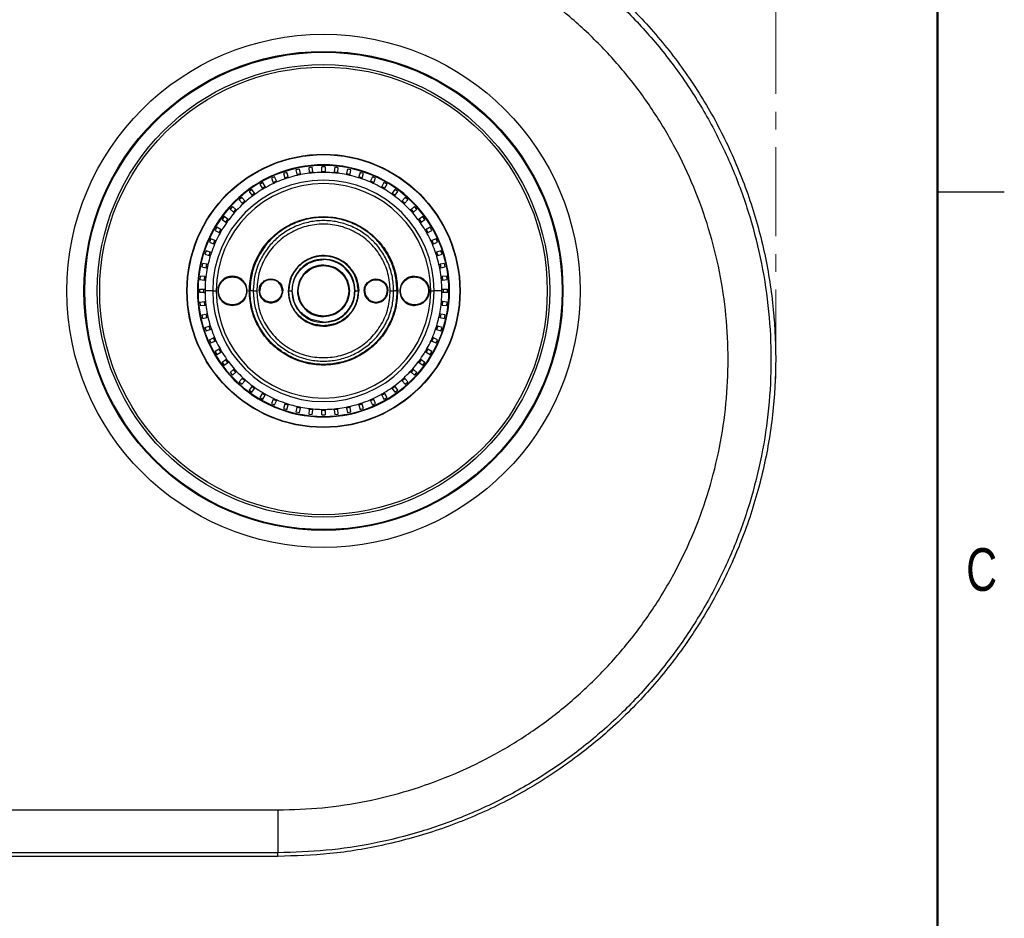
# Model space of a CAD drawing. Header units: millimetres. Extents: x 3 to 556, y 3 to 429.
# Tile 19 of 20: x 415 to 556, y 220 to 348. Entities that reach past the tile are written whole.
import ezdxf

# ---------------------------------------------------------------- set-up
doc = ezdxf.new("R2010")
doc.units = ezdxf.units.MM
doc.linetypes.add('CENTERX2', pattern=[20.32, 12.7, -2.54, 2.54, -2.54])
doc.styles.add('SLDTEXTSTYLE0', font='TXT', dxfattribs={"width": 0.75})

msp = doc.modelspace()

# ---------------------------------------------------------------- linework, layer by layer
at = {"color": 7, "linetype": 'Continuous', "lineweight": 50}
msp.add_line((546.1, 419.1), (546.1, 12.7), dxfattribs=at)
at = {"color": 7, "linetype": 'CENTERX2', "lineweight": 18}
msp.add_line((522.99537, 350.54363), (522.99537, 295.33225), dxfattribs=at)
at = {"color": 7, "linetype": 'Continuous', "lineweight": 25}
for p, q in [((453.19364, 326.64402), (452.71811, 326.48951)), ((452.71811, 326.48951), (452.91814, 325.87388)), ((453.39367, 326.02839), (453.19364, 326.64402)), ((454.99124, 327.09859), (454.50217, 326.99464)), ((454.50217, 326.99464), (454.63675, 326.36147)), ((454.63675, 326.36147), (455.12582, 326.46542)), ((454.63675, 326.36147), (454.66888, 326.21031)), ((455.12582, 326.46542), (454.99124, 327.09859)), ((455.15795, 326.31427), (455.12582, 326.46542)), ((456.82651, 327.36278), (456.32925, 327.31051)), ((456.32925, 327.31051), (456.39691, 326.66675)), ((456.39691, 326.66675), (456.89417, 326.71901)), ((456.39691, 326.66675), (456.41307, 326.51306)), ((456.89417, 326.71901), (456.82651, 327.36278)), ((456.89417, 326.71901), (456.91033, 326.56532)), ((458.67934, 327.43367), (458.17934, 327.43367)), ((458.17934, 326.78636), (458.17934, 327.43367)), ((458.17934, 326.78636), (458.67934, 326.78636)), ((458.17934, 326.78636), (458.17934, 326.63183)), ((458.67934, 327.43367), (458.67934, 326.78636)), ((458.67934, 326.78636), (458.67934, 326.63183)), ((459.96451, 326.71901), (459.94836, 326.56532)), ((460.03217, 327.36278), (459.96451, 326.71901)), ((459.96451, 326.71901), (460.46177, 326.66675)), ((460.52943, 327.31051), (460.03217, 327.36278)), ((460.46177, 326.66675), (460.44562, 326.51306)), ((460.46177, 326.66675), (460.52943, 327.31051)), ((461.73286, 326.46542), (461.70073, 326.31427)), ((461.86744, 327.09859), (461.73286, 326.46542)), ((461.73286, 326.46542), (462.22193, 326.36147)), ((462.35652, 326.99464), (461.86744, 327.09859)), ((462.18981, 326.21031), (462.22193, 326.36147)), ((462.22193, 326.36147), (462.35652, 326.99464)), ((463.66504, 326.64402), (463.46501, 326.02839)), ((464.14057, 326.48951), (463.66504, 326.64402)), ((463.94054, 325.87388), (464.14057, 326.48951)), ((449.78959, 325.18565), (449.35658, 324.93565)), ((449.35658, 324.93565), (449.68023, 324.37506)), ((450.11325, 324.62506), (449.78959, 325.18565)), ((451.4534, 326.00403), (450.99663, 325.80066)), ((450.99663, 325.80066), (451.25991, 325.20931)), ((451.25991, 325.20931), (451.71669, 325.41268)), ((451.25991, 325.20931), (451.32277, 325.06814)), ((451.71669, 325.41268), (451.4534, 326.00403)), ((451.77954, 325.27151), (451.71669, 325.41268)), ((452.91814, 325.87388), (453.39367, 326.02839)), ((452.91814, 325.87388), (452.96589, 325.7269)), ((453.44142, 325.88141), (453.39367, 326.02839)), ((463.46501, 326.02839), (463.41726, 325.88141)), ((463.46501, 326.02839), (463.94054, 325.87388)), ((463.89279, 325.72691), (463.94054, 325.87388)), ((465.142, 325.41268), (465.07914, 325.27151)), ((465.40528, 326.00403), (465.142, 325.41268)), ((465.142, 325.41268), (465.59877, 325.20931)), ((465.86205, 325.80066), (465.40528, 326.00403)), ((465.53592, 325.06813), (465.59877, 325.20931)), ((465.59877, 325.20931), (465.86205, 325.80066)), ((467.06909, 325.18565), (466.74543, 324.62506)), ((467.5021, 324.93565), (467.06909, 325.18565)), ((467.17845, 324.37506), (467.5021, 324.93565)), ((448.22044, 324.19783), (447.81593, 323.90394)), ((447.81593, 323.90394), (448.19641, 323.38025)), ((448.19641, 323.38025), (448.60092, 323.67415)), ((448.19641, 323.38025), (448.28725, 323.25523)), ((448.60092, 323.67415), (448.22044, 324.19783)), ((448.69176, 323.54912), (448.60092, 323.67415)), ((449.68023, 324.37506), (450.11325, 324.62506)), ((449.68023, 324.37506), (449.7575, 324.24123)), ((450.19053, 324.49123), (450.11325, 324.62506)), ((466.74543, 324.62506), (466.66816, 324.49122)), ((466.74543, 324.62506), (467.17845, 324.37506)), ((467.10118, 324.24123), (467.17845, 324.37506)), ((468.25776, 323.67415), (468.16692, 323.54912)), ((468.63824, 324.19783), (468.25776, 323.67415)), ((468.25776, 323.67415), (468.66227, 323.38025)), ((468.57144, 323.25523), (468.66227, 323.38025)), ((469.04275, 323.90394), (468.63824, 324.19783)), ((468.66227, 323.38025), (469.04275, 323.90394)), ((546.1, 323.85), (555.625, 323.85)), ((446.76314, 323.05141), (446.39157, 322.71684)), ((446.39157, 322.71684), (446.82471, 322.23579)), ((447.19628, 322.57036), (446.76314, 323.05141)), ((446.82471, 322.23579), (447.19628, 322.57036)), ((446.82471, 322.23579), (446.92806, 322.1209)), ((447.29969, 322.45552), (447.19628, 322.57036)), ((469.6624, 322.57036), (469.559, 322.45552)), ((470.09554, 323.05141), (469.6624, 322.57036)), ((469.6624, 322.57036), (470.03397, 322.23579)), ((469.93063, 322.1209), (470.03397, 322.23579)), ((470.03397, 322.23579), (470.46711, 322.71684)), ((470.46711, 322.71684), (470.09554, 323.05141)), ((445.43366, 321.75893), (445.0991, 321.38736)), ((445.0991, 321.38736), (445.58014, 320.95422)), ((445.91471, 321.3258), (445.43366, 321.75893)), ((445.58014, 320.95422), (445.91471, 321.3258)), ((445.58014, 320.95422), (445.69499, 320.85082)), ((446.02955, 321.22239), (445.91471, 321.3258)), ((470.94397, 321.3258), (470.82913, 321.22239)), ((471.42502, 321.75893), (470.94397, 321.3258)), ((470.94397, 321.3258), (471.27854, 320.95422)), ((471.1637, 320.85082), (471.27854, 320.95422)), ((471.27854, 320.95422), (471.75958, 321.38736)), ((471.75958, 321.38736), (471.42502, 321.75893)), ((444.24656, 320.33457), (443.95267, 319.93006)), ((443.95267, 319.93006), (444.47636, 319.54958)), ((444.77025, 319.95409), (444.24656, 320.33457)), ((444.47636, 319.54958), (444.77025, 319.95409)), ((444.47636, 319.54958), (444.60138, 319.45875)), ((444.89528, 319.86326), (444.77025, 319.95409)), ((472.08843, 319.95409), (471.96341, 319.86326)), ((472.61212, 320.33457), (472.08843, 319.95409)), ((472.08843, 319.95409), (472.38232, 319.54958)), ((472.2573, 319.45875), (472.38232, 319.54958)), ((472.38232, 319.54958), (472.90601, 319.93006)), ((472.90601, 319.93006), (472.61212, 320.33457)), ((443.21486, 318.79392), (442.96486, 318.36091)), ((442.96486, 318.36091), (443.52544, 318.03726)), ((443.77544, 318.47027), (443.21486, 318.79392)), ((443.52544, 318.03726), (443.77544, 318.47027)), ((443.52544, 318.03726), (443.65928, 317.95999)), ((443.90928, 318.393), (443.77544, 318.47027)), ((473.08324, 318.47027), (472.9494, 318.393)), ((473.64383, 318.79392), (473.08324, 318.47027)), ((473.08324, 318.47027), (473.33324, 318.03726)), ((473.1994, 317.95998), (473.33324, 318.03726)), ((473.33324, 318.03726), (473.89383, 318.36091)), ((473.89383, 318.36091), (473.64383, 318.79392)), ((442.34984, 317.15388), (442.14647, 316.6971)), ((442.14647, 316.6971), (442.73782, 316.43382)), ((442.94119, 316.89059), (442.34984, 317.15388)), ((442.73782, 316.43382), (442.94119, 316.89059)), ((442.73782, 316.43382), (442.879, 316.37096)), ((443.08237, 316.82774), (442.94119, 316.89059)), ((473.91749, 316.89059), (473.77631, 316.82773)), ((474.50884, 317.15388), (473.91749, 316.89059)), ((473.91749, 316.89059), (474.12086, 316.43382)), ((473.97968, 316.37096), (474.12086, 316.43382)), ((474.12086, 316.43382), (474.71221, 316.6971)), ((474.71221, 316.6971), (474.50884, 317.15388)), ((441.661, 315.43239), (441.50649, 314.95687)), ((441.50649, 314.95687), (442.12212, 314.75684)), ((442.27663, 315.23236), (441.661, 315.43239)), ((442.12212, 314.75684), (442.27663, 315.23236)), ((442.4236, 315.18461), (442.27663, 315.23236)), ((474.58206, 315.23236), (474.43508, 315.18461)), ((475.19769, 315.43239), (474.58206, 315.23236)), ((474.58206, 315.23236), (474.73656, 314.75684)), ((474.73656, 314.75684), (475.35219, 314.95687)), ((475.35219, 314.95687), (475.19769, 315.43239)), ((441.15587, 313.64834), (441.05191, 313.15926)), ((441.78903, 313.51375), (441.15587, 313.64834)), ((441.68508, 313.02468), (441.78903, 313.51375)), ((441.9402, 313.48163), (441.78903, 313.51375)), ((442.12212, 314.75684), (442.26909, 314.70908)), ((474.58959, 314.70908), (474.73656, 314.75684)), ((475.06965, 313.51375), (474.91849, 313.48162)), ((475.70281, 313.64834), (475.06965, 313.51375)), ((475.06965, 313.51375), (475.1736, 313.02468)), ((475.80677, 313.15926), (475.70281, 313.64834)), ((441.05191, 313.15926), (441.68508, 313.02468)), ((441.68508, 313.02468), (441.83624, 312.99255)), ((475.02244, 312.99255), (475.1736, 313.02468)), ((475.1736, 313.02468), (475.80677, 313.15926)), ((440.83999, 311.82126), (440.78773, 311.32399)), ((440.78773, 311.32399), (441.43149, 311.25633)), ((441.48376, 311.75359), (440.83999, 311.82126)), ((441.43149, 311.25633), (441.48376, 311.75359)), ((441.43149, 311.25633), (441.58518, 311.24018)), ((441.48376, 311.75359), (441.63745, 311.73744)), ((475.37492, 311.75359), (475.22123, 311.73744)), ((475.42719, 311.25633), (475.2735, 311.24018)), ((476.01869, 311.82126), (475.37492, 311.75359)), ((475.37492, 311.75359), (475.42719, 311.25633)), ((475.42719, 311.25633), (476.07095, 311.32399)), ((476.07095, 311.32399), (476.01869, 311.82126)), ((440.42934, 309.72116), (440.51683, 309.72116)), ((440.71683, 309.97116), (440.71683, 309.47116)), ((440.71683, 309.97116), (441.36414, 309.97116)), ((441.36414, 309.47116), (440.71683, 309.47116)), ((441.36414, 309.47116), (441.36414, 309.97116)), ((441.36414, 309.97116), (441.51868, 309.97116)), ((441.36414, 309.47116), (441.51868, 309.47116)), ((442.62082, 309.72116), (441.51683, 309.72116)), ((442.62082, 309.72116), (443.1164, 309.72116)), ((448.40004, 309.72119), (447.9352, 309.72118)), ((453.45855, 309.72116), (453.90009, 309.72116)), ((454.25609, 308.16445), (453.97063, 309.72122)), ((462.95849, 309.72116), (463.40006, 309.72116)), ((468.92348, 309.72115), (468.45864, 309.72117)), ((473.74228, 309.72116), (474.23787, 309.72116)), ((475.34185, 309.72116), (474.23787, 309.72116)), ((475.34, 309.97116), (475.49454, 309.97116)), ((475.49454, 309.47116), (475.34, 309.47116)), ((475.49454, 309.97116), (475.49454, 309.47116)), ((475.49454, 309.97116), (476.14185, 309.97116)), ((476.14185, 309.47116), (475.49454, 309.47116)), ((476.14185, 309.47116), (476.14185, 309.97116)), ((476.34185, 309.72116), (476.42934, 309.72116)), ((440.78773, 308.11833), (441.43149, 308.18599)), ((440.78773, 308.11833), (440.83999, 307.62107)), ((441.43149, 308.18599), (441.58518, 308.20215)), ((441.48376, 307.68873), (441.43149, 308.18599)), ((475.42719, 308.18599), (475.2735, 308.20215)), ((475.42719, 308.18599), (475.37492, 307.68873)), ((476.07095, 308.11833), (475.42719, 308.18599)), ((476.01869, 307.62107), (476.07095, 308.11833)), ((440.83999, 307.62107), (441.48376, 307.68873)), ((441.48376, 307.68873), (441.63745, 307.70489)), ((441.83624, 306.44977), (441.68508, 306.41765)), ((475.1736, 306.41765), (475.02244, 306.44978)), ((475.37492, 307.68873), (475.22123, 307.70489)), ((475.37492, 307.68873), (476.01869, 307.62107)), ((441.05191, 306.28306), (441.68508, 306.41765)), ((441.05191, 306.28306), (441.15587, 305.79399)), ((441.15587, 305.79399), (441.78903, 305.92857)), ((441.78903, 305.92857), (441.68508, 306.41765)), ((441.78903, 305.92857), (441.94019, 305.9607)), ((458.35933, 305.26386), (456.68198, 305.62571)), ((458.42871, 305.26349), (458.35933, 305.26386)), ((474.91849, 305.9607), (475.06965, 305.92857)), ((475.1736, 306.41765), (475.06965, 305.92857)), ((475.06965, 305.92857), (475.70281, 305.79399)), ((475.80677, 306.28306), (475.1736, 306.41765)), ((475.70281, 305.79399), (475.80677, 306.28306)), ((441.50649, 304.48546), (442.12212, 304.68549)), ((441.50649, 304.48546), (441.661, 304.00993)), ((441.661, 304.00993), (442.27663, 304.20996)), ((442.26909, 304.73325), (442.12212, 304.68549)), ((442.27663, 304.20996), (442.12212, 304.68549)), ((442.27663, 304.20996), (442.4236, 304.25772)), ((474.43508, 304.25772), (474.58206, 304.20996)), ((474.73656, 304.68549), (474.58206, 304.20996)), ((474.58206, 304.20996), (475.19769, 304.00993)), ((474.73656, 304.68549), (474.58961, 304.73331)), ((475.35219, 304.48546), (474.73656, 304.68549)), ((475.19769, 304.00993), (475.35219, 304.48546)), ((442.14647, 302.74522), (442.73782, 303.00851)), ((442.14647, 302.74522), (442.34984, 302.28845)), ((442.34984, 302.28845), (442.94119, 302.55173)), ((442.879, 303.07136), (442.73782, 303.00851)), ((442.94119, 302.55173), (442.73782, 303.00851)), ((442.94119, 302.55173), (443.08237, 302.61459)), ((473.77631, 302.61459), (473.91749, 302.55173)), ((474.12086, 303.00851), (473.91749, 302.55173)), ((473.91749, 302.55173), (474.50884, 302.28845)), ((474.12086, 303.00851), (473.97968, 303.07136)), ((474.71221, 302.74522), (474.12086, 303.00851)), ((474.50884, 302.28845), (474.71221, 302.74522)), ((443.52544, 301.40507), (442.96486, 301.08141)), ((442.96486, 301.08141), (443.21486, 300.6484)), ((443.21486, 300.6484), (443.77544, 300.97206)), ((443.65927, 301.48234), (443.52544, 301.40507)), ((443.77544, 300.97206), (443.52544, 301.40507)), ((443.77544, 300.97206), (443.90928, 301.04932)), ((472.9494, 301.04932), (473.08324, 300.97206)), ((473.33324, 301.40507), (473.08324, 300.97206)), ((473.08324, 300.97206), (473.64383, 300.6484)), ((473.33324, 301.40507), (473.1994, 301.48234)), ((473.89383, 301.08141), (473.33324, 301.40507)), ((473.64383, 300.6484), (473.89383, 301.08141)), ((444.47636, 299.89274), (443.95267, 299.51226)), ((443.95267, 299.51226), (444.24656, 299.10776)), ((444.24656, 299.10776), (444.77025, 299.48824)), ((444.60138, 299.98358), (444.47636, 299.89274)), ((444.77025, 299.48824), (444.47636, 299.89274)), ((444.77025, 299.48824), (444.89527, 299.57907)), ((471.96341, 299.57907), (472.08843, 299.48824)), ((472.38232, 299.89274), (472.08843, 299.48824)), ((472.08843, 299.48824), (472.61212, 299.10776)), ((472.38232, 299.89274), (472.2573, 299.98358)), ((472.90601, 299.51226), (472.38232, 299.89274)), ((472.61212, 299.10776), (472.90601, 299.51226)), ((445.58014, 298.4881), (445.0991, 298.05497)), ((445.0991, 298.05497), (445.43366, 297.68339)), ((445.43366, 297.68339), (445.91471, 298.11653)), ((445.69499, 298.59151), (445.58014, 298.4881)), ((445.91471, 298.11653), (445.58014, 298.4881)), ((445.91471, 298.11653), (446.02955, 298.21993)), ((470.82908, 298.21988), (470.94397, 298.11653)), ((471.27854, 298.4881), (470.94397, 298.11653)), ((470.94397, 298.11653), (471.42502, 297.68339)), ((471.27854, 298.4881), (471.1637, 298.59151)), ((471.75958, 298.05497), (471.27854, 298.4881)), ((471.42502, 297.68339), (471.75958, 298.05497)), ((446.82471, 297.20653), (446.39157, 296.72548)), ((446.39157, 296.72548), (446.76314, 296.39092)), ((446.76314, 296.39092), (447.19628, 296.87197)), ((446.92811, 297.32137), (446.82471, 297.20653)), ((447.19628, 296.87197), (446.82471, 297.20653)), ((447.19628, 296.87197), (447.29968, 296.98681)), ((469.55899, 296.98681), (469.6624, 296.87197)), ((470.03397, 297.20653), (469.6624, 296.87197)), ((469.6624, 296.87197), (470.09554, 296.39092)), ((470.03397, 297.20653), (469.93057, 297.32137)), ((470.46711, 296.72548), (470.03397, 297.20653)), ((470.09554, 296.39092), (470.46711, 296.72548)), ((448.19641, 296.06207), (447.81593, 295.53839)), ((447.81593, 295.53839), (448.22044, 295.24449)), ((448.28724, 296.1871), (448.19641, 296.06207)), ((448.60092, 295.76818), (448.19641, 296.06207)), ((448.22044, 295.24449), (448.60092, 295.76818)), ((448.60092, 295.76818), (448.69176, 295.8932)), ((449.7575, 295.2011), (449.68023, 295.06727)), ((467.17845, 295.06727), (467.10118, 295.2011)), ((468.16692, 295.8932), (468.25776, 295.76818)), ((468.66227, 296.06207), (468.25776, 295.76818)), ((468.25776, 295.76818), (468.63824, 295.24449)), ((468.66227, 296.06207), (468.57143, 296.1871)), ((468.63824, 295.24449), (469.04275, 295.53839)), ((469.04275, 295.53839), (468.66227, 296.06207)), ((449.68023, 295.06727), (449.35658, 294.50668)), ((449.35658, 294.50668), (449.78959, 294.25668)), ((450.11325, 294.81727), (449.68023, 295.06727)), ((449.78959, 294.25668), (450.11325, 294.81727)), ((450.11325, 294.81727), (450.19052, 294.9511)), ((451.25991, 294.23301), (450.99663, 293.64166)), ((451.32276, 294.37419), (451.25991, 294.23301)), ((451.71669, 294.02964), (451.25991, 294.23301)), ((451.4534, 293.43829), (451.71669, 294.02964)), ((451.71669, 294.02964), (451.77954, 294.17082)), ((465.07914, 294.17082), (465.142, 294.02964)), ((465.59877, 294.23301), (465.142, 294.02964)), ((465.142, 294.02964), (465.40528, 293.43829)), ((465.59877, 294.23301), (465.53591, 294.37419)), ((465.86205, 293.64166), (465.59877, 294.23301)), ((466.66816, 294.95109), (466.74543, 294.81727)), ((467.17845, 295.06727), (466.74543, 294.81727)), ((466.74543, 294.81727), (467.06909, 294.25668)), ((467.06909, 294.25668), (467.5021, 294.50668)), ((467.5021, 294.50668), (467.17845, 295.06727)), ((450.99663, 293.64166), (451.4534, 293.43829)), ((452.91814, 293.56845), (452.71811, 292.95282)), ((452.71811, 292.95282), (453.19364, 292.79831)), ((452.9659, 293.71542), (452.91814, 293.56845)), ((453.39367, 293.41394), (452.91814, 293.56845)), ((453.19364, 292.79831), (453.39367, 293.41394)), ((453.39367, 293.41394), (453.44142, 293.56091)), ((454.63675, 293.08086), (454.50217, 292.44769)), ((454.50217, 292.44769), (454.99124, 292.34373)), ((454.66888, 293.23202), (454.63675, 293.08086)), ((455.12582, 292.9769), (454.63675, 293.08086)), ((454.99124, 292.34373), (455.12582, 292.9769)), ((455.12582, 292.9769), (455.15795, 293.12806)), ((456.39691, 292.77558), (456.32925, 292.13181)), ((456.39691, 292.77558), (456.41307, 292.92927)), ((456.89417, 292.72332), (456.39691, 292.77558)), ((456.82651, 292.07955), (456.89417, 292.72332)), ((456.89417, 292.72332), (456.91033, 292.87701)), ((458.17934, 292.65596), (458.17934, 292.8105)), ((458.67934, 292.65596), (458.17934, 292.65596)), ((458.17934, 292.00865), (458.17934, 292.65596)), ((458.67934, 292.65596), (458.67934, 292.8105)), ((458.67934, 292.65596), (458.67934, 292.00865)), ((459.96451, 292.72332), (459.94836, 292.87701)), ((460.46177, 292.77558), (459.96451, 292.72332)), ((459.96451, 292.72332), (460.03217, 292.07955)), ((460.46177, 292.77558), (460.44561, 292.92927)), ((460.52943, 292.13181), (460.46177, 292.77558)), ((461.70073, 293.12806), (461.73286, 292.9769)), ((462.22193, 293.08086), (461.73286, 292.9769)), ((461.73286, 292.9769), (461.86744, 292.34373)), ((461.86744, 292.34373), (462.35652, 292.44769)), ((462.22193, 293.08086), (462.1898, 293.23202)), ((462.35652, 292.44769), (462.22193, 293.08086)), ((463.41726, 293.56091), (463.46501, 293.41394)), ((463.94054, 293.56845), (463.46501, 293.41394)), ((463.46501, 293.41394), (463.66504, 292.79831)), ((463.66504, 292.79831), (464.14057, 292.95282)), ((463.94054, 293.56845), (463.89279, 293.71542)), ((464.14057, 292.95282), (463.94054, 293.56845)), ((465.40528, 293.43829), (465.86205, 293.64166)), ((456.32925, 292.13181), (456.82651, 292.07955)), ((458.17934, 292.00865), (458.67934, 292.00865)), ((460.03217, 292.07955), (460.52943, 292.13181)), ((231.92934, 235.63325), (451.92934, 235.63325)), ((451.92934, 235.63325), (451.92934, 229.52118)), ((451.92934, 229.52118), (231.92934, 229.52118)), ((451.92934, 228.99723), (451.92934, 229.52118)), ((451.92934, 228.99723), (231.92934, 228.99723))]:
    msp.add_line(p, q, dxfattribs=at)
at = {"color": 8, "linetype": 'Continuous', "lineweight": 25}
for p, q in [((444.63489, 307.7786), (445.42968, 307.61985)), ((445.42968, 307.61985), (446.21695, 307.77579))]:
    msp.add_line(p, q, dxfattribs=at)
at = {"color": 7, "linetype": 'Continuous', "lineweight": 25}
for radius in [36.62836, 34.19127, 34.07498, 32.2998, 31.94625, 19.5, 19.45]:
    msp.add_circle((458.42934, 309.72116), radius, dxfattribs=at)
for centre, radius, start, end in [((458.42934, 309.72116), 18, 89.9999999, 180), ((458.42934, 309.72116), 17.91251, 0, 180), ((458.42934, 309.72116), 18, 0, 89.9999999), ((458.42934, 309.72116), 16.91251, 102.8469796, 107.1530217), ((458.42934, 309.72116), 16.91251, 101.1530198, 102.8469796), ((458.42934, 309.72116), 16.91251, 96.8469648, 101.1530198), ((458.42934, 309.72116), 16.91251, 95.1530255, 96.8469648), ((458.42934, 309.72116), 16.91251, 90.8469798, 95.1530255), ((458.42934, 309.72116), 16.91251, 90, 90.8469798), ((458.42934, 309.72116), 16.91251, 89.1530331, 90), ((458.42934, 309.72116), 16.91251, 84.8469745, 89.1530331), ((458.42934, 309.72116), 16.91251, 83.15303, 84.8469745), ((458.42934, 309.72116), 16.91251, 78.8469728, 83.15303), ((458.42934, 309.72116), 16.91251, 77.1530135, 78.8469728), ((458.42934, 309.72116), 16.91251, 72.8469691, 77.1530135), ((458.42934, 309.72116), 15.80853, 90, 180), ((458.42934, 309.72116), 15.31294, 0, 180), ((458.42934, 309.72116), 16.91251, 114.8469713, 119.1530255), ((458.42934, 309.72116), 16.91251, 113.1530273, 114.8469713), ((458.42934, 309.72116), 16.91251, 108.846978, 113.1530273), ((458.42934, 309.72116), 16.91251, 107.1530217, 108.846978), ((458.42934, 309.72116), 15.80853, 360, 90), ((458.42934, 309.72116), 16.91251, 71.1530311, 72.8469691), ((458.42934, 309.72116), 16.91251, 66.8469758, 71.1530311), ((458.42934, 309.72116), 16.91251, 65.1530255, 66.8469758), ((458.42934, 309.72116), 16.91251, 60.8469745, 65.1530255), ((458.42934, 309.72116), 16.91251, 125.1530195, 126.8469748), ((458.42934, 309.72116), 16.91251, 120.8469749, 125.1530195), ((458.42934, 309.72116), 16.91251, 119.1530255, 120.8469749), ((458.42934, 309.72116), 16.91251, 59.1530241, 60.8469745), ((458.42934, 309.72116), 16.91251, 54.8469744, 59.1530241), ((458.42934, 309.72116), 16.91251, 53.1530139, 54.8469744), ((458.42934, 309.72116), 16.91251, 132.8469748, 137.1530222), ((458.42934, 309.72116), 16.91251, 131.1530254, 132.8469748), ((458.42934, 309.72116), 16.91251, 126.8469748, 131.1530254), ((458.42934, 309.72116), 16.91251, 48.8469745, 53.1530139), ((458.42934, 309.72116), 16.91251, 47.153025, 48.8469745), ((458.42934, 309.72116), 16.91251, 42.8469752, 47.153025), ((458.42934, 309.72116), 16.91251, 138.8469745, 143.1530086), ((458.42934, 309.72116), 16.91251, 137.1530222, 138.8469745), ((458.42934, 309.72116), 16.91251, 41.1530086, 42.8469752), ((458.42934, 309.72116), 16.91251, 36.8469739, 41.1530086), ((458.42934, 309.72116), 16.91251, 144.8469747, 149.1530202), ((458.42934, 309.72116), 16.91251, 143.1530086, 144.8469747), ((458.42934, 309.72116), 16.91251, 35.1530196, 36.8469739), ((458.42934, 309.72116), 16.91251, 30.8469757, 35.1530196), ((458.42934, 309.72116), 16.91251, 150.8469735, 155.1530254), ((458.42934, 309.72116), 16.91251, 149.1530202, 150.8469735), ((458.42934, 309.72116), 16.91251, 29.1530254, 30.8469757), ((458.42934, 309.72116), 16.91251, 24.8469749, 29.1530254), ((458.42934, 309.72116), 16.91251, 156.8469731, 161.1530234), ((458.42934, 309.72116), 16.91251, 155.1530254, 156.8469731), ((458.42934, 309.72116), 16.91251, 23.1530234, 24.8469749), ((458.42934, 309.72116), 16.91251, 18.8469758, 23.1530234), ((458.42934, 309.72116), 16.91251, 161.1530234, 162.8469745), ((458.42934, 309.72116), 16.91251, 17.1530254, 18.8469758), ((458.42934, 309.72116), 16.91251, 167.1530155, 168.8469745), ((458.42934, 309.72116), 16.91251, 162.8469745, 167.1530155), ((458.42899, 309.72128), 4.4584, 359.9984512, 89.99126), ((458.42934, 309.72116), 16.91251, 12.8469735, 17.1530254), ((458.42934, 309.72116), 16.91251, 11.1530377, 12.8469735), ((458.42934, 309.72116), 16.91251, 168.8469745, 173.1530375), ((458.42934, 309.72116), 16.91251, 6.8469756, 11.1530377), ((458.42934, 309.72116), 16.91251, 174.8469729, 179.1530254), ((458.42934, 309.72116), 16.91251, 173.1530375, 174.8469729), ((458.42934, 309.72116), 16.91251, 5.1530265, 6.8469756), ((458.42934, 309.72116), 16.91251, 0.8469746, 5.1530265), ((458.42934, 309.72116), 18, 180, 270), ((458.42934, 309.72116), 17.91251, 180, 0), ((458.42934, 309.72116), 16.91251, 179.1530254, 180), ((458.42934, 309.72116), 16.91251, 180, 180.8469746), ((458.42934, 309.72116), 16.91251, 180.8469746, 185.1530259), ((458.42934, 309.72116), 15.80853, 180, 270), ((458.42934, 309.72116), 15.31294, 180, 270), ((458.42919, 309.72105), 5.04158, 179.996156, 269.1008664), ((458.42919, 309.72105), 5.0417, 269.1008664, 359.9974856), ((458.42934, 309.72116), 15.31294, 270, 0), ((458.42934, 309.72116), 15.80853, 270, 360), ((458.42934, 309.72116), 18, 270, 0), ((458.42934, 309.72116), 16.91251, 354.8469729, 359.1530198), ((458.42934, 309.72116), 16.91251, 0, 0.8469746), ((458.42934, 309.72116), 16.91251, 359.1530198, 0), ((458.42934, 309.72116), 16.91251, 185.1530259, 186.8469772), ((458.42934, 309.72116), 16.91251, 353.1530375, 354.8469729), ((458.42934, 309.72116), 16.91251, 186.8469772, 191.153048), ((458.42934, 309.72116), 16.91251, 191.153048, 192.8469747), ((458.42934, 309.72116), 16.91251, 347.1530155, 348.8469745), ((458.42934, 309.72116), 16.91251, 348.8469745, 353.1530375), ((458.42934, 309.72116), 16.91251, 192.8469747, 197.1530053), ((458.42934, 309.72116), 16.91251, 342.8469748, 347.1530155), ((458.42934, 309.72116), 16.91251, 197.1530053, 198.8469765), ((458.42934, 309.72116), 16.91251, 198.8469765, 203.1530214), ((458.42934, 309.72116), 16.91251, 336.8469745, 341.1530234), ((458.42934, 309.72116), 16.91251, 341.1530234, 342.8469748), ((458.42934, 309.72116), 16.91251, 203.1530214, 204.8469743), ((458.42934, 309.72116), 16.91251, 204.8469743, 209.1530119), ((458.42934, 309.72116), 16.91251, 330.846974, 335.1530149), ((458.42934, 309.72116), 16.91251, 335.1530149, 336.8469745), ((458.42934, 309.72116), 16.91251, 209.1530119, 210.8469758), ((458.42934, 309.72116), 16.91251, 210.8469758, 215.1530198), ((458.42934, 309.72116), 16.91251, 324.8469748, 329.1530243), ((458.42934, 309.72116), 16.91251, 329.1530243, 330.846974), ((458.42934, 309.72116), 16.91251, 215.1530198, 216.8469746), ((458.42934, 309.72116), 16.91251, 216.8469746, 221.1530254), ((458.42934, 309.72116), 16.91251, 318.8469745, 323.1530124), ((458.42934, 309.72116), 16.91251, 323.1530124, 324.8469748), ((458.42934, 309.72116), 16.91251, 221.1530254, 222.8469761), ((458.42934, 309.72116), 16.91251, 222.8469761, 227.1530222), ((458.42934, 309.72116), 16.91251, 312.8469754, 317.153025), ((458.42934, 309.72116), 16.91251, 317.153025, 318.8469745), ((458.42934, 309.72116), 16.91251, 227.1530222, 228.8469736), ((458.42934, 309.72116), 16.91251, 228.8469736, 233.1530106), ((458.42934, 309.72116), 16.91251, 306.8469748, 311.1530139), ((458.42934, 309.72116), 16.91251, 311.1530139, 312.8469754), ((458.42934, 309.72116), 16.91251, 233.1530106, 234.8469744), ((458.42934, 309.72116), 16.91251, 234.8469744, 239.1530227), ((458.42934, 309.72116), 16.91251, 239.1530227, 240.8469745), ((458.42934, 309.72116), 16.91251, 299.1529906, 300.8469748), ((458.42934, 309.72116), 16.91251, 300.8469748, 305.1530185), ((458.42934, 309.72116), 16.91251, 305.1530185, 306.8469748), ((458.42934, 309.72116), 16.91251, 240.8469745, 245.1530079), ((458.42934, 309.72116), 16.91251, 245.1530079, 246.8469758), ((458.42934, 309.72116), 16.91251, 246.8469758, 251.1530285), ((458.42934, 309.72116), 16.91251, 288.8469784, 293.1530246), ((458.42934, 309.72116), 16.91251, 293.1530246, 294.8469733), ((458.42934, 309.72116), 16.91251, 294.8469733, 299.1529906), ((458.42934, 309.72116), 16.91251, 251.1530285, 252.8469679), ((458.42934, 309.72116), 16.91251, 252.8469679, 257.1530195), ((458.42934, 309.72116), 16.91251, 257.1530195, 258.8469727), ((458.42934, 309.72116), 16.91251, 258.8469727, 263.1530299), ((458.42934, 309.72116), 16.91251, 263.1530299, 264.8469745), ((458.42934, 309.72116), 16.91251, 264.8469745, 269.1530286), ((458.42934, 309.72116), 16.91251, 269.1530286, 270.8469777), ((458.42934, 309.72116), 16.91251, 270.8469777, 275.1530432), ((458.42934, 309.72116), 16.91251, 275.1530432, 276.8469632), ((458.42934, 309.72116), 16.91251, 276.8469632, 281.1530185), ((458.42934, 309.72116), 16.91251, 281.1530185, 282.8469809), ((458.42934, 309.72116), 16.91251, 282.8469809, 287.1530224), ((458.42934, 309.72116), 16.91251, 287.1530224, 288.8469784)]:
    msp.add_arc(centre, radius, start, end, dxfattribs=at)
for points, knots in [([(451.92934, 371.12967), (454.58266, 371.04158), (459.89778, 370.86511), (467.76486, 369.4772), (475.43555, 367.29396), (482.80183, 364.22985), (489.78143, 360.37732), (496.29489, 355.7748), (502.23948, 350.4564), (507.55976, 344.51338), (512.19502, 338.01288), (516.05776, 331.01814), (519.12387, 323.63314), (521.3553, 315.94611), (522.68977, 308.04586), (523.13855, 300.03902), (522.69466, 292.02624), (521.32962, 284.11257), (519.09078, 276.39537), (516.00622, 268.97426), (512.08579, 261.9579), (507.40875, 255.42166), (502.03504, 249.4493), (496.0117, 244.1394), (489.44016, 239.53458), (482.40239, 235.6927), (474.97584, 232.68483), (467.27074, 230.53693), (459.54998, 229.22734), (454.40906, 229.07211), (451.92934, 228.99723)], [0, 0, 0, 0, 0.035587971, 0.071289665, 0.106877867, 0.142463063, 0.178161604, 0.21374738, 0.249393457, 0.285152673, 0.320799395, 0.356574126, 0.392462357, 0.428237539, 0.464135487, 0.500147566, 0.536045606, 0.572004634, 0.60807836, 0.644037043, 0.679968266, 0.716014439, 0.751944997, 0.787772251, 0.823714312, 0.859540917, 0.895235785, 0.931045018, 0.966739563, 1, 1, 1, 1]), ([(451.92934, 370.2801), (454.23243, 370.21477), (458.83875, 370.08411), (465.6817, 369.03065), (472.39226, 367.36003), (478.9057, 365.02673), (485.15932, 362.06972), (491.09294, 358.51306), (496.64937, 354.39217), (501.77514, 349.74644), (506.42086, 344.62067), (510.5418, 339.06423), (514.09827, 333.13062), (517.05602, 326.87699), (519.38655, 320.36356), (521.06745, 313.65306), (522.0825, 306.81012), (522.42195, 299.90064), (522.0825, 292.99116), (521.06745, 286.14821), (519.38655, 279.43772), (517.05602, 272.92429), (514.09826, 266.67066), (510.5418, 260.73705), (506.42086, 255.18061), (501.77514, 250.05484), (496.64937, 245.40911), (491.09293, 241.28822), (485.15932, 237.73156), (478.90569, 234.77455), (472.39226, 232.44126), (465.68162, 230.77059), (458.83866, 229.71724), (454.23235, 229.58653), (451.92934, 229.52118)], [0, 0, 0, 0, 0.031249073, 0.062500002, 0.093750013, 0.125000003, 0.156250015, 0.187500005, 0.218750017, 0.250000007, 0.281250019, 0.312500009, 0.34375002, 0.37500001, 0.406250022, 0.437500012, 0.468750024, 0.500000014, 0.531250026, 0.562500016, 0.593750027, 0.625000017, 0.656250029, 0.687500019, 0.718750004, 0.750000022, 0.781250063, 0.812500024, 0.843750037, 0.875000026, 0.906250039, 0.937500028, 0.968752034, 1, 1, 1, 1]), ([(451.92934, 235.63325), (454.04999, 235.69391), (458.28063, 235.81492), (464.54373, 236.78552), (470.66349, 238.31511), (476.60808, 240.44874), (482.31888, 243.1545), (487.73244, 246.40637), (492.79852, 250.16851), (497.47797, 254.41463), (501.71714, 259.09957), (505.47172, 264.16935), (508.71664, 269.58818), (511.41513, 275.30264), (513.53788, 281.24896), (515.06913, 287.37219), (515.99374, 293.62336), (516.29962, 299.93341), (515.98727, 306.23363), (515.05903, 312.4821), (513.52083, 318.6114), (511.39123, 324.55385), (508.69105, 330.26048), (505.44083, 335.68007), (501.67567, 340.75184), (497.43838, 345.42502), (492.75703, 349.66765), (487.68051, 353.4304), (482.26648, 356.67364), (476.55842, 359.37309), (470.60802, 361.50414), (464.48128, 363.02768), (458.24017, 363.98865), (454.0378, 364.1081), (451.92934, 364.16803)], [0, 0, 0, 0, 0.031509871, 0.062861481, 0.093978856, 0.125161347, 0.156582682, 0.187765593, 0.218882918, 0.250233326, 0.281539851, 0.312649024, 0.343860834, 0.375276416, 0.406434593, 0.437564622, 0.468949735, 0.500214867, 0.53132059, 0.562566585, 0.593964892, 0.625103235, 0.656250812, 0.687659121, 0.718887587, 0.749994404, 0.781279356, 0.812648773, 0.843771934, 0.874941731, 0.906361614, 0.937558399, 0.968671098, 1, 1, 1, 1]), ([(447.835, 309.721), (447.90566, 310.6454), (448.04698, 312.49411), (449.15686, 315.07931), (450.84893, 317.29882), (453.07181, 319.0011), (455.6552, 320.07195), (458.429, 320.43864), (461.2024, 320.07122), (463.78671, 319.00245), (466.00918, 317.29922), (467.70055, 315.07954), (468.81292, 312.49531), (468.95334, 310.6463), (469.02356, 309.72176)], [0, 0, 0, 0, 0.08333071, 0.166653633, 0.249998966, 0.333328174, 0.416658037, 0.500000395, 0.583336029, 0.666662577, 0.75000549, 0.833337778, 0.916665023, 1, 1, 1, 1]), ([(467.95988, 309.72124), (467.89669, 310.55293), (467.77033, 312.21626), (466.76962, 314.54094), (465.24828, 316.53786), (463.24904, 318.07013), (460.92428, 319.03167), (458.4294, 319.3623), (455.93413, 319.03252), (453.61013, 318.06928), (451.61042, 316.538), (450.08823, 314.5414), (449.08969, 312.21584), (448.96249, 310.55277), (448.89889, 309.72119)], [0, 0, 0, 0, 0.08333437, 0.166662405, 0.249993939, 0.3333367, 0.416663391, 0.499998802, 0.583341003, 0.66667088, 0.749999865, 0.833344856, 0.916668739, 1, 1, 1, 1]), ([(463.40006, 309.72116), (463.32534, 310.37174), (463.17591, 311.6729), (462.02644, 313.32751), (460.38339, 314.43309), (458.42934, 314.82133), (456.47528, 314.43311), (454.83221, 313.32754), (453.68271, 311.67292), (453.53327, 310.37175), (453.45855, 309.72116)], [0, 0, 0, 0, 0.124999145, 0.249998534, 0.374998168, 0.499998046, 0.624998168, 0.749998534, 0.874999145, 1, 1, 1, 1]), ([(453.97063, 309.72122), (453.98948, 310.0208), (454.02826, 310.63697), (454.39763, 311.75134), (455.19955, 312.95195), (456.39602, 313.7461), (457.50596, 314.12243), (458.1232, 314.16033), (458.42967, 314.17915)], [0, 0, 0, 0, 0.128658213, 0.264629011, 0.500399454, 0.735053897, 0.86845477, 1, 1, 1, 1]), ([(462.35061, 312.89187), (462.17534, 313.08947), (461.67287, 313.65596), (460.54515, 314.37487), (459.01722, 314.82036), (457.47908, 314.73482), (456.04156, 314.25655), (455.2826, 313.6315), (454.8712, 313.29268)], [0, 0, 0, 0, 0.094049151, 0.269621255, 0.468730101, 0.65210163, 0.811419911, 1, 1, 1, 1]), ([(454.8712, 313.29268), (454.44849, 312.7702), (453.60324, 311.72545), (453.45945, 310.38932), (453.38757, 309.72139)], [0, 0, 0, 0, 0.500101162, 1, 1, 1, 1]), ([(458.42934, 313.42116), (457.9589, 313.36736), (456.9982, 313.2575), (455.76094, 312.42348), (454.93664, 311.19262), (454.62558, 309.73798), (454.92249, 308.27797), (455.73657, 307.04278), (456.97721, 306.19329), (457.94726, 306.07681), (458.42995, 306.01886)], [0, 0, 0, 0, 0.121620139, 0.248360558, 0.372560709, 0.498778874, 0.624309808, 0.749161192, 0.875184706, 1, 1, 1, 1]), ([(458.42934, 313.42116), (458.42932, 313.40858), (458.42929, 313.38921), (458.42925, 313.36598), (458.42922, 313.34991), (458.4292, 313.33707), (458.42916, 313.32453), (458.42913, 313.32249), (458.42911, 313.32116)], [0, 0, 0, 0, 0.2394758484, 0.3684505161, 0.5000009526, 0.6315512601, 0.7605255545, 1, 1, 1, 1]), ([(458.42934, 313.42116), (458.91306, 313.36481), (459.88083, 313.25208), (461.11789, 312.40216), (461.93042, 311.17332), (462.23199, 309.7214), (461.93238, 308.26847), (461.11783, 307.03949), (459.87959, 306.19328), (458.91312, 306.07699), (458.42995, 306.01886)], [0, 0, 0, 0, 0.124976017, 0.250035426, 0.375021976, 0.499949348, 0.625034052, 0.750089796, 0.875062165, 1, 1, 1, 1]), ([(462.35061, 312.89187), (462.68174, 312.39703), (463.32601, 311.43424), (463.42349, 310.28124), (463.47086, 309.72083)], [0, 0, 0, 0, 0.513962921, 1, 1, 1, 1]), ([(445.42934, 311.82116), (445.42933, 311.80858), (445.42932, 311.78923), (445.4293, 311.76595), (445.42929, 311.74993), (445.42928, 311.73702), (445.42926, 311.72455), (445.42925, 311.7225), (445.42924, 311.72116)], [0, 0, 0, 0, 0.2394571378, 0.3683610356, 0.5000004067, 0.6316397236, 0.7605434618, 1, 1, 1, 1]), ([(449.22828, 309.72144), (449.255, 309.94343), (449.30845, 310.38747), (449.69729, 310.95634), (450.26193, 311.33057), (450.92945, 311.46823), (451.5965, 311.32967), (452.16108, 310.95636), (452.55162, 310.38804), (452.60344, 309.9434), (452.62934, 309.72116)], [0, 0, 0, 0, 0.124937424, 0.249913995, 0.374970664, 0.500050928, 0.624973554, 0.749960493, 0.875024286, 1, 1, 1, 1]), ([(464.22917, 309.72073), (464.25494, 309.94015), (464.3069, 310.38265), (464.69163, 310.95159), (465.2537, 311.3257), (465.91717, 311.4678), (466.58543, 311.33486), (467.15773, 310.96189), (467.54989, 310.38955), (467.60343, 309.94321), (467.62987, 309.72277)], [0, 0, 0, 0, 0.123525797, 0.249109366, 0.373628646, 0.497588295, 0.622867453, 0.748677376, 0.875877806, 1, 1, 1, 1]), ([(471.42934, 311.82116), (471.15999, 311.7907), (470.74688, 311.74397), (470.25766, 311.47933), (469.82159, 311.12684), (469.43761, 310.53485), (469.27305, 309.71446), (469.44284, 308.8952), (469.9043, 308.19853), (470.60771, 307.71785), (471.15582, 307.65245), (471.429, 307.61985)], [0, 0, 0, 0, 0.122467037, 0.187824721, 0.25121909, 0.377897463, 0.501243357, 0.624978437, 0.750443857, 0.875623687, 1, 1, 1, 1]), ([(471.42934, 311.82116), (471.70393, 311.78917), (472.25311, 311.72518), (472.95476, 311.24238), (473.41706, 310.54553), (473.58764, 309.72105), (473.41635, 308.89715), (472.95531, 308.19944), (472.25275, 307.71769), (471.70359, 307.65247), (471.429, 307.61985)], [0, 0, 0, 0, 0.124973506, 0.249953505, 0.374997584, 0.499988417, 0.624912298, 0.749917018, 0.874951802, 1, 1, 1, 1]), ([(471.42934, 311.82116), (471.42934, 311.80858), (471.42934, 311.78923), (471.42934, 311.76595), (471.42934, 311.74993), (471.42934, 311.73702), (471.42934, 311.72455), (471.42934, 311.7225), (471.42934, 311.72116)], [0, 0, 0, 0, 0.239456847, 0.368360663, 0.500000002, 0.631639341, 0.760543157, 1, 1, 1, 1]), ([(469.02356, 309.72176), (468.95329, 308.79719), (468.81278, 306.94818), (467.70126, 304.36349), (466.01001, 302.14351), (463.7869, 300.44132), (461.2035, 299.37051), (458.42967, 299.00361), (455.65628, 299.3713), (453.07199, 300.44003), (450.84923, 302.14295), (449.15805, 304.36293), (448.0461, 306.94738), (447.90537, 308.79643), (447.835, 309.721)], [0, 0, 0, 0, 0.083337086, 0.166662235, 0.250003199, 0.333329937, 0.416662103, 0.500002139, 0.583334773, 0.666661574, 0.750002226, 0.833333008, 0.916661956, 1, 1, 1, 1]), ([(447.93461, 309.72118), (447.93258, 309.72117), (447.92835, 309.72114), (447.90495, 309.72109), (447.87222, 309.72105), (447.8471, 309.72102), (447.835, 309.721)], [0, 0, 0, 0, 0.240838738, 0.499885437, 0.758996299, 1, 1, 1, 1]), ([(448.39948, 309.72119), (448.40969, 309.72119), (448.43089, 309.72119), (448.54835, 309.72119), (448.71247, 309.72119), (448.83828, 309.72119), (448.89889, 309.72119)], [0, 0, 0, 0, 0.240909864, 0.5000285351, 0.7591319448, 1, 1, 1, 1]), ([(448.89889, 309.72119), (448.96218, 308.88948), (449.08877, 307.22614), (450.08902, 304.90127), (451.61027, 302.9042), (453.60974, 301.37226), (455.93444, 300.41079), (458.42927, 300.07994), (460.92452, 300.40989), (463.24849, 301.37305), (465.2484, 302.90418), (466.76983, 304.90118), (467.77, 307.22618), (467.89658, 308.88951), (467.95988, 309.72124)], [0, 0, 0, 0, 0.083337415, 0.166666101, 0.249996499, 0.333336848, 0.416663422, 0.499995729, 0.583335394, 0.666667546, 0.749993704, 0.833333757, 0.91666147, 1, 1, 1, 1]), ([(449.22828, 309.72144), (449.25383, 309.50246), (449.30555, 309.05931), (449.69464, 308.49077), (450.25756, 308.1128), (450.92364, 307.97482), (451.5886, 308.10952), (452.15825, 308.4817), (452.55107, 309.0526), (452.60345, 309.50001), (452.62934, 309.72116)], [0, 0, 0, 0, 0.1231636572, 0.2492515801, 0.374781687, 0.4986581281, 0.6235663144, 0.7483212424, 0.8755926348, 1, 1, 1, 1]), ([(449.32834, 309.72116), (449.32701, 309.72119), (449.32495, 309.72122), (449.31247, 309.72126), (449.29956, 309.7213), (449.28353, 309.72133), (449.26023, 309.72138), (449.24087, 309.72142), (449.22828, 309.72144)], [0, 0, 0, 0, 0.23938762, 0.368268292, 0.499899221, 0.631546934, 0.760473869, 1, 1, 1, 1]), ([(452.62934, 309.72116), (452.61676, 309.72116), (452.59741, 309.72116), (452.57413, 309.72116), (452.55811, 309.72116), (452.5452, 309.72116), (452.53273, 309.72116), (452.53068, 309.72116), (452.52934, 309.72116)], [0, 0, 0, 0, 0.239456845, 0.36836066, 0.5, 0.63163934, 0.760543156, 1, 1, 1, 1]), ([(453.45839, 309.72116), (453.45352, 309.72118), (453.44367, 309.72122), (453.42599, 309.72128), (453.40717, 309.72133), (453.39409, 309.72137), (453.38761, 309.72139)], [0, 0, 0, 0, 0.247626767, 0.500062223, 0.752482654, 1, 1, 1, 1]), ([(458.35119, 304.751), (457.70759, 304.83433), (456.42039, 305.00099), (454.80578, 306.15413), (453.67815, 307.78666), (453.53175, 309.07633), (453.45855, 309.72116)], [0, 0, 0, 0, 0.2499996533, 0.4999995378, 0.7499996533, 1, 1, 1, 1]), ([(453.89982, 309.72116), (453.90469, 309.72117), (453.91455, 309.72118), (453.93222, 309.72119), (453.95105, 309.72121), (453.96414, 309.72122), (453.97063, 309.72122)], [0, 0, 0, 0, 0.246457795, 0.498487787, 0.75133547, 1, 1, 1, 1]), ([(453.90002, 309.72116), (453.96673, 309.1336), (454.10015, 307.95846), (455.12766, 306.47093), (456.59889, 305.42023), (457.77177, 305.26841), (458.35822, 305.1925)], [0, 0, 0, 0, 0.250002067, 0.500002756, 0.750002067, 1, 1, 1, 1]), ([(463.40003, 309.72116), (463.32379, 309.06329), (463.17131, 307.74754), (461.99981, 306.09411), (460.32819, 304.94869), (459.01019, 304.81687), (458.35119, 304.75096)], [0, 0, 0, 0, 0.249997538, 0.499996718, 0.749997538, 1, 1, 1, 1]), ([(458.42871, 305.26349), (459.01104, 305.33318), (460.17533, 305.47251), (461.66903, 306.49085), (462.48379, 307.72722), (462.84434, 308.84466), (462.8734, 309.42915), (462.88792, 309.72116)], [0, 0, 0, 0, 0.249642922, 0.499129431, 0.748955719, 0.874577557, 1, 1, 1, 1]), ([(463.47086, 309.72083), (463.46438, 309.72086), (463.4513, 309.72092), (463.43247, 309.721), (463.4148, 309.72108), (463.40494, 309.72114), (463.40006, 309.72116)], [0, 0, 0, 0, 0.247637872, 0.500076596, 0.752492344, 1, 1, 1, 1]), ([(464.22917, 309.72073), (464.25455, 309.50059), (464.30595, 309.05462), (464.70057, 308.48427), (465.27054, 308.10558), (465.94107, 307.97707), (466.60503, 308.11388), (467.16486, 308.49199), (467.554, 309.05837), (467.60475, 309.50275), (467.62987, 309.72277)], [0, 0, 0, 0, 0.123718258, 0.250632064, 0.377045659, 0.502279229, 0.626284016, 0.750269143, 0.876358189, 1, 1, 1, 1]), ([(464.22917, 309.72073), (464.24176, 309.72077), (464.26113, 309.72083), (464.28445, 309.7209), (464.30051, 309.72095), (464.31344, 309.72101), (464.32594, 309.72107), (464.328, 309.72112), (464.32934, 309.72116)], [0, 0, 0, 0, 0.239365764, 0.36825817, 0.499905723, 0.631567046, 0.76049908, 1, 1, 1, 1]), ([(467.53034, 309.72116), (467.53166, 309.72129), (467.5337, 309.72149), (467.54609, 309.72174), (467.55891, 309.72193), (467.57484, 309.72213), (467.59802, 309.7224), (467.61732, 309.72262), (467.62987, 309.72277)], [0, 0, 0, 0, 0.239259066, 0.368054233, 0.499617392, 0.631238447, 0.760198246, 1, 1, 1, 1]), ([(467.95988, 309.72124), (468.02044, 309.72123), (468.14615, 309.72122), (468.31004, 309.7212), (468.42729, 309.72119), (468.44845, 309.72117), (468.45864, 309.72117)], [0, 0, 0, 0, 0.240924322, 0.500028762, 0.759117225, 1, 1, 1, 1]), ([(469.02356, 309.72176), (469.01142, 309.72171), (468.98623, 309.7216), (468.95334, 309.72146), (468.92979, 309.72131), (468.92553, 309.7212), (468.92348, 309.72115)], [0, 0, 0, 0, 0.240758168, 0.499849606, 0.75902461, 1, 1, 1, 1]), ([(443.4874, 308.94106), (443.48962, 308.92997), (443.54559, 308.65028), (443.92673, 308.17913), (444.39937, 307.91181), (444.63489, 307.7786)], [0, 0, 0, 0, 0.020302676, 0.511808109, 1, 1, 1, 1]), ([(446.21695, 307.77579), (446.45423, 307.90796), (446.93058, 308.17329), (447.3198, 308.66992), (447.37814, 308.97691), (447.38521, 309.01411)], [0, 0, 0, 0, 0.465886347, 0.93528728, 1, 1, 1, 1]), ([(456.68198, 305.62571), (456.16033, 305.91908), (455.38168, 306.35699), (454.63448, 307.31843), (454.38578, 307.87448), (454.25609, 308.16445)], [0, 0, 0, 0, 0.492724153, 0.735474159, 1, 1, 1, 1]), ([(445.42947, 307.71992), (445.42948, 307.71858), (445.42951, 307.71652), (445.42954, 307.70405), (445.42957, 307.69113), (445.4296, 307.6751), (445.42963, 307.6518), (445.42966, 307.63244), (445.42968, 307.61985)], [0, 0, 0, 0, 0.2393876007, 0.3682682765, 0.4998992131, 0.6315469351, 0.7604738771, 1, 1, 1, 1]), ([(471.42932, 307.71992), (471.42929, 307.71858), (471.42925, 307.71652), (471.4292, 307.70405), (471.42916, 307.69113), (471.42912, 307.6751), (471.42907, 307.6518), (471.42903, 307.63244), (471.429, 307.61985)], [0, 0, 0, 0, 0.2393876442, 0.3682683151, 0.499899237, 0.6315469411, 0.7604738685, 1, 1, 1, 1]), ([(458.42963, 306.11892), (458.42966, 306.11759), (458.4297, 306.11555), (458.42975, 306.103), (458.42978, 306.09015), (458.42982, 306.07408), (458.42988, 306.05082), (458.42992, 306.03145), (458.42995, 306.01886)], [0, 0, 0, 0, 0.2394059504, 0.3683573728, 0.4998992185, 0.6314580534, 0.7604555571, 1, 1, 1, 1]), ([(458.35008, 304.68009), (458.35018, 304.68656), (458.35039, 304.69963), (458.35068, 304.71844), (458.35096, 304.7361), (458.35111, 304.74594), (458.35119, 304.75082)], [0, 0, 0, 0, 0.247509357, 0.499921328, 0.752357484, 1, 1, 1, 1])]:
    msp.add_open_spline(points, degree=3, knots=knots, dxfattribs=at)
for points in [[(468.92348, 309.72116), (468.88443, 310.40799), (468.80631, 311.78166), (468.18231, 313.76298), (467.21245, 315.58897), (465.89731, 317.18947), (464.29725, 318.50297), (462.47114, 319.47898), (460.48985, 320.08001), (458.42934, 320.28295), (456.36883, 320.08001), (454.38755, 319.47898), (452.56143, 318.50297), (450.96138, 317.18948), (449.64623, 315.58898), (448.67638, 313.76299), (448.05237, 311.78167), (447.97426, 310.408), (447.9352, 309.72116)], [(468.45864, 309.72117), (468.42132, 310.37758), (468.34666, 311.6904), (467.7503, 313.58395), (466.8234, 315.32906), (465.56651, 316.85866), (464.03733, 318.11397), (462.29211, 319.04676), (460.39859, 319.62116), (458.42935, 319.81512), (456.46012, 319.62117), (454.56659, 319.04677), (452.82137, 318.11399), (451.29219, 316.85868), (450.03529, 315.32908), (449.1084, 313.58397), (448.51202, 311.69042), (448.43737, 310.3776), (448.40004, 309.72119)], [(458.42968, 314.25019), (457.83618, 314.18215), (456.64917, 314.04606), (455.152, 312.99875), (454.10457, 311.50166), (453.9684, 310.31466), (453.90032, 309.72116)], [(458.42967, 314.17968), (458.42967, 314.18624), (458.42967, 314.19937), (458.42967, 314.21827), (458.42967, 314.23589), (458.42968, 314.24571), (458.42968, 314.25062)], [(462.95833, 309.72116), (462.89027, 310.31462), (462.75416, 311.50155), (461.70696, 312.99866), (460.21004, 314.04613), (459.02313, 314.18246), (458.42968, 314.25062)], [(458.42963, 306.12116), (457.95845, 306.17524), (457.01608, 306.28339), (455.81768, 307.1158), (455.01689, 308.30571), (454.73562, 309.7209), (455.01669, 311.13612), (455.81731, 312.32615), (457.01559, 313.15873), (457.95794, 313.26702), (458.42911, 313.32116)], [(458.42911, 313.32116), (458.90029, 313.26708), (459.84264, 313.15891), (461.04102, 312.3265), (461.8418, 311.1366), (462.12306, 309.72143), (461.842, 308.30621), (461.04139, 307.1162), (459.84313, 306.28361), (458.9008, 306.17531), (458.42963, 306.12116)], [(445.42947, 307.72116), (445.1677, 307.75121), (444.64417, 307.8113), (443.9784, 308.27376), (443.53353, 308.93482), (443.37727, 309.72104), (443.53343, 310.50727), (443.97822, 311.16839), (444.64393, 311.63093), (445.16746, 311.69108), (445.42922, 311.72116)], [(445.42922, 311.72116), (445.69099, 311.69112), (446.21452, 311.63102), (446.88028, 311.16856), (447.32516, 310.5075), (447.48141, 309.72129), (447.32525, 308.93506), (446.88046, 308.27394), (446.21476, 307.8114), (445.69123, 307.75124), (445.42947, 307.72116)], [(452.52934, 309.72116), (452.50529, 309.93057), (452.45719, 310.3494), (452.08719, 310.88199), (451.55832, 311.23785), (450.92934, 311.36282), (450.30036, 311.23785), (449.77149, 310.88199), (449.40149, 310.3494), (449.35339, 309.93057), (449.32934, 309.72116)], [(464.32934, 309.72116), (464.35339, 309.93057), (464.40149, 310.34939), (464.77149, 310.88199), (465.30036, 311.23785), (465.92934, 311.36282), (466.55832, 311.23785), (467.08719, 310.88199), (467.45719, 310.3494), (467.50529, 309.93057), (467.52934, 309.72116)], [(471.42932, 307.72116), (471.16756, 307.75123), (470.64403, 307.81136), (469.9783, 308.27386), (469.53347, 308.93495), (469.37727, 309.72118), (469.53348, 310.50739), (469.97832, 311.16848), (470.64405, 311.63098), (471.16758, 311.6911), (471.42934, 311.72116)], [(471.42934, 311.72116), (471.69111, 311.6911), (472.21464, 311.63097), (472.88038, 311.16847), (473.32521, 310.50738), (473.48141, 309.72115), (473.3252, 308.93493), (472.88036, 308.27384), (472.21462, 307.81134), (471.69108, 307.75122), (471.42932, 307.72116)], [(468.92348, 309.72116), (468.88443, 309.03432), (468.80631, 307.66065), (468.1823, 305.67934), (467.21245, 303.85334), (465.8973, 302.25285), (464.29725, 300.93935), (462.47113, 299.96334), (460.48985, 299.36232), (458.42934, 299.15937), (456.36883, 299.36232), (454.38754, 299.96334), (452.56143, 300.93936), (450.96138, 302.25285), (449.64623, 303.85335), (448.67638, 305.67934), (448.05237, 307.66066), (447.97426, 309.03433), (447.9352, 309.72116)], [(448.40004, 309.72119), (448.43736, 309.06478), (448.51201, 307.75196), (449.10838, 305.8584), (450.03527, 304.11328), (451.29216, 302.58367), (452.82134, 301.32836), (454.56656, 300.39557), (456.46009, 299.82117), (458.42933, 299.62721), (460.39857, 299.82116), (462.2921, 300.39556), (464.03732, 301.32834), (465.56651, 302.58366), (466.8234, 304.11326), (467.7503, 305.85837), (468.34666, 307.75193), (468.42132, 309.06475), (468.45864, 309.72117)], [(452.52934, 309.72116), (452.50529, 309.51175), (452.45719, 309.09293), (452.08719, 308.56034), (451.55832, 308.20447), (450.92934, 308.07951), (450.30036, 308.20447), (449.77149, 308.56034), (449.40149, 309.09293), (449.35339, 309.51175), (449.32934, 309.72116)], [(458.35821, 305.19212), (458.95863, 305.25226), (460.15946, 305.37253), (461.68238, 306.41632), (462.74961, 307.92291), (462.88845, 309.12174), (462.95787, 309.72116)], [(462.88739, 309.72116), (462.89396, 309.72116), (462.90711, 309.72116), (462.92603, 309.72116), (462.94367, 309.72116), (462.95349, 309.72116), (462.95841, 309.72116)], [(464.32934, 309.72116), (464.35339, 309.51175), (464.40149, 309.09293), (464.77149, 308.56034), (465.30036, 308.20447), (465.92934, 308.07951), (466.55832, 308.20447), (467.08719, 308.56034), (467.45719, 309.09293), (467.50529, 309.51175), (467.52934, 309.72116)], [(458.35821, 305.19231), (458.35829, 305.19726), (458.35844, 305.20717), (458.35872, 305.22494), (458.35902, 305.24401), (458.35922, 305.25724), (458.35933, 305.26386)]]:
    msp.add_open_spline(points, degree=3, dxfattribs=at)
at = {"color": 8, "linetype": 'Continuous', "lineweight": 25}
for points, knots in [([(445.42934, 311.82116), (445.16348, 311.79067), (444.6171, 311.72801), (443.90518, 311.24915), (443.443, 310.54145), (443.25957, 309.71497), (443.41256, 309.19528), (443.4874, 308.94106)], [0, 0, 0, 0, 0.194999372, 0.400741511, 0.606246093, 0.807382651, 1, 1, 1, 1]), ([(447.38521, 309.01411), (447.45209, 309.24189), (447.5974, 309.73678), (447.41633, 310.54169), (446.95402, 311.24677), (446.24383, 311.72718), (445.6992, 311.79002), (445.42934, 311.82116)], [0, 0, 0, 0, 0.175914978, 0.382205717, 0.593321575, 0.798493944, 1, 1, 1, 1])]:
    msp.add_open_spline(points, degree=3, knots=knots, dxfattribs=at)

# ---------------------------------------------------------------- texts
at = {"color": 7, "linetype": 'Continuous', "lineweight": 0, "insert": (552.3865, 272.98869), "char_height": 6.096, "attachment_point": 2, "style": 'SLDTEXTSTYLE0'}
msp.add_mtext('C', dxfattribs=at)

doc.saveas('drawing.dxf')
